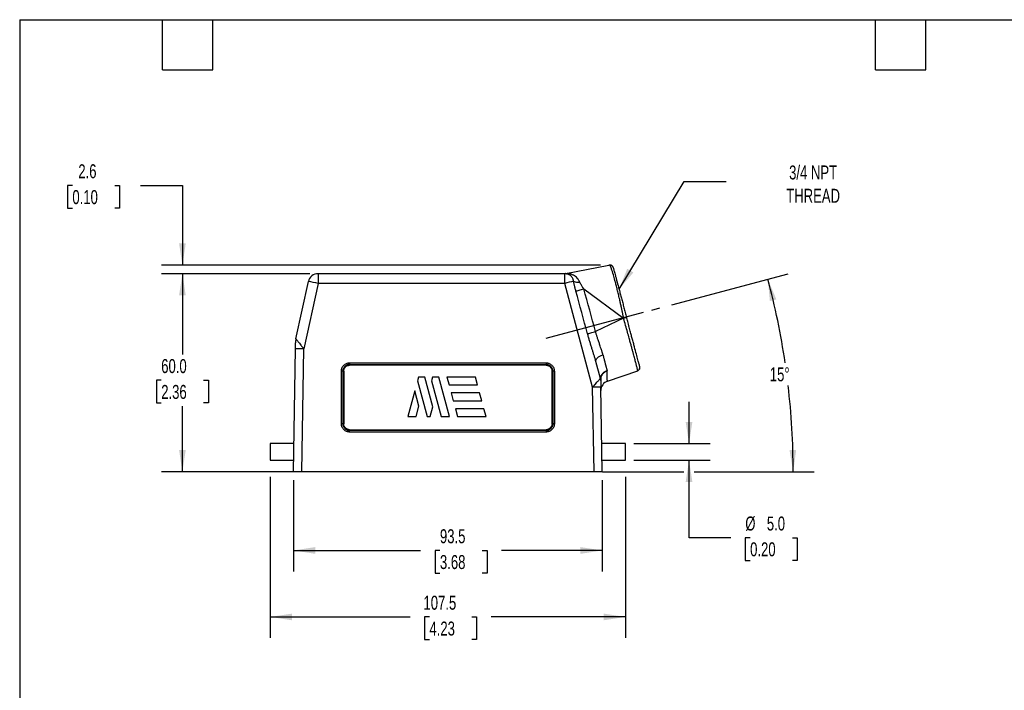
# Model space of a CAD drawing. Header units: millimetres. Extents: x 13 to 546, y 13 to 419.
# Tile 2 of 4: x 13 to 311, y 216 to 419. Entities that reach past the tile are written whole.
import ezdxf

# ---------------------------------------------------------------- set-up
doc = ezdxf.new("R2010")
doc.units = ezdxf.units.MM
doc.header["$LTSCALE"] = 2
doc.linetypes.add('SLD-Center', pattern=[19.05, 15.24, -1.27, 1.27, -1.27])
doc.linetypes.add('SLD-Solid', pattern=[0])
doc.layers.add('CENTER', color=40, linetype='SLD-Center')
doc.layers.add('DIMENSIONS', color=140, linetype='SLD-Solid', lineweight=25)
doc.layers.add('TEXT', color=140, linetype='SLD-Solid', lineweight=25)
doc.styles.add('SLDTEXTSTYLE0', font='TXT', dxfattribs={"width": 0.7})
doc.dimstyles.new('SLDDIMSTYLE0', dxfattribs={"dimtxt": 4.316016, "dimasz": 6.604, "dimexe": 0, "dimexo": 0.0625, "dimgap": 1.079004, "dimtad": 0, "dimtih": 1, "dimtoh": 1, "dimrnd": 1e-09, "dimzin": 4, "dimdsep": 46, "dimtxsty": 'SLDTEXTSTYLE0', "dimsah": 1, "dimcen": 0.09, "dimadec": 0, "dimazin": 1, "dimtfac": 1, "dimtmove": 0, "dimatfit": 0, "dimfxl": 0, "dimfrac": 2, "dimtolj": 1, "dimtzin": 12, "dimarcsym": 0})
doc.dimstyles.new('SLDDIMSTYLE1', dxfattribs={"dimtxt": 4.316016, "dimasz": 6.604, "dimexe": 0, "dimexo": 0.0625, "dimgap": 1.079004, "dimtad": 0, "dimtih": 1, "dimtoh": 1, "dimrnd": 1e-09, "dimzin": 12, "dimdsep": 46, "dimtxsty": 'SLDTEXTSTYLE0', "dimsah": 1, "dimcen": 0.09, "dimadec": 0, "dimazin": 3, "dimtfac": 1, "dimtofl": 0, "dimtmove": 0, "dimatfit": 3, "dimfxl": 0, "dimfrac": 2, "dimtolj": 1, "dimtzin": 12, "dimarcsym": 0})
doc.dimstyles.new('SLDDIMSTYLE3', dxfattribs={"dimtxt": 4.316016, "dimasz": 6.604, "dimexe": 0, "dimexo": 0.0625, "dimgap": 1.079004, "dimtad": 0, "dimtih": 1, "dimtoh": 1, "dimrnd": 1e-09, "dimzin": 4, "dimdsep": 46, "dimtxsty": 'SLDTEXTSTYLE0', "dimsah": 1, "dimcen": 0.09, "dimadec": 0, "dimazin": 1, "dimtfac": 1, "dimtofl": 0, "dimtmove": 0, "dimatfit": 3, "dimfxl": 0, "dimfrac": 2, "dimtolj": 1, "dimtzin": 12, "dimarcsym": 0})
doc.dimstyles.new('SLDDIMSTYLE4', dxfattribs={"dimtxt": 4.316016, "dimasz": 6.604, "dimexe": 0, "dimexo": 0.0625, "dimgap": 1.079004, "dimtad": 0, "dimtih": 1, "dimtoh": 1, "dimdec": 4, "dimlfac": 2, "dimzin": 12, "dimdsep": 46, "dimtxsty": 'SLDTEXTSTYLE0', "dimsah": 1, "dimcen": 0.09, "dimadec": 0, "dimazin": 3, "dimtfac": 1, "dimtdec": 0, "dimtofl": 0, "dimtmove": 0, "dimatfit": 3, "dimfxl": 0, "dimfrac": 2, "dimtolj": 1, "dimtzin": 12, "dimarcsym": 0})
doc.dimstyles.new('SLDDIMSTYLE5', dxfattribs={"dimtxt": 4.316016, "dimasz": 6.604, "dimexe": 0, "dimexo": 0.0625, "dimgap": 1.079004, "dimtad": 0, "dimtih": 1, "dimtoh": 1, "dimrnd": 1e-09, "dimzin": 12, "dimdsep": 46, "dimtxsty": 'SLDTEXTSTYLE0', "dimsah": 1, "dimcen": 0.09, "dimadec": 0, "dimazin": 3, "dimtfac": 1, "dimtmove": 0, "dimatfit": 0, "dimfxl": 0, "dimfrac": 2, "dimtolj": 1, "dimtzin": 12, "dimarcsym": 0})
doc.dimstyles.new('SLDDIMSTYLE6', dxfattribs={"dimtxt": 0.18, "dimasz": 6.604, "dimexe": 0, "dimexo": 0.0625, "dimgap": 0, "dimtad": 0, "dimtih": 1, "dimtoh": 1, "dimdec": 0, "dimrnd": 1e-09, "dimzin": 0, "dimdsep": 46, "dimtxsty": 'Standard', "dimsah": 1, "dimcen": 0.09, "dimadec": 0, "dimazin": 0, "dimtfac": 6.604, "dimtdec": 0, "dimtofl": 0, "dimtmove": 0, "dimatfit": 3, "dimfxl": 0, "dimfrac": 2, "dimtolj": 1, "dimtzin": 0, "dimarcsym": 0})

# ---------------------------------------------------------------- blocks, each defined once
blk = doc.blocks.new('_D_4')
at = {"layer": 'DIMENSIONS'}
for p, q in [((210.13, 332.74), (245.29, 342.14)), ((189.1, 282.14), (213.78, 282.14)), ((216.83, 282.14), (253.18, 282.14))]:
    blk.add_line(p, q, dxfattribs=at)
for start, end in [(8.4132, 14.9841), (0, 6.6569)]:
    blk.add_arc((21.09, 282.14), 225.74, start, end, dxfattribs=at)
for points in [[(239.15, 340.5), (239.78, 333.85), (241.75, 334.35)], [(246.83, 282.14), (247.75, 288.76), (245.72, 288.73)]]:
    blk.add_solid(points, dxfattribs=at)
at = {"layer": 'DIMENSIONS', "insert": (239.76, 313.76), "char_height": 4.233, "attachment_point": 1, "style": 'SLDTEXTSTYLE0'}
blk.add_mtext('15°', dxfattribs=at)
blk = doc.blocks.new('_D_5')
at = {"layer": 'DIMENSIONS'}
for p, q in [((95.56, 279.6), (95.56, 251.93)), ((189.06, 279.6), (189.06, 251.93)), ((95.56, 258.28), (134.06, 258.28)), ((139.91, 258.28), (138.46, 258.28)), ((138.46, 258.28), (138.46, 251.42)), ((152.74, 258.28), (154.18, 258.28)), ((154.18, 258.28), (154.18, 251.42)), ((189.06, 258.28), (158.58, 258.28)), ((138.46, 251.42), (139.91, 251.42)), ((154.18, 251.42), (152.74, 251.42))]:
    blk.add_line(p, q, dxfattribs=at)
for points in [[(95.56, 258.28), (102.16, 257.26), (102.16, 259.3)], [(189.06, 258.28), (182.45, 259.3), (182.45, 257.26)]]:
    blk.add_solid(points, dxfattribs=at)
at = {"layer": 'DIMENSIONS', "char_height": 4.233, "attachment_point": 1, "style": 'SLDTEXTSTYLE0'}
for s, insert in [('93.5', (139.91, 264.7)), ('3.68', (139.91, 256.88))]:
    blk.add_mtext(s, dxfattribs=dict(at, insert=insert))
blk = doc.blocks.new('_D_6')
at = {"layer": 'DIMENSIONS'}
for p, q in [((100.48, 342.14), (55.6, 342.14)), ((61.95, 342.14), (61.95, 317.66)), ((55.54, 309.84), (54.09, 309.84)), ((54.09, 309.84), (54.09, 302.98)), ((68.37, 309.84), (69.82, 309.84)), ((69.82, 309.84), (69.82, 302.98)), ((54.09, 302.98), (55.54, 302.98)), ((61.95, 282.14), (61.95, 302.01)), ((69.82, 302.98), (68.37, 302.98)), ((95.51, 282.14), (55.6, 282.14))]:
    blk.add_line(p, q, dxfattribs=at)
for points in [[(61.95, 342.14), (60.94, 335.53), (62.97, 335.53)], [(61.95, 282.14), (62.97, 288.74), (60.94, 288.74)]]:
    blk.add_solid(points, dxfattribs=at)
at = {"layer": 'DIMENSIONS', "char_height": 4.233, "attachment_point": 1, "style": 'SLDTEXTSTYLE0'}
for s, insert in [('60.0', (55.54, 316.26)), ('2.36', (55.54, 308.43))]:
    blk.add_mtext(s, dxfattribs=dict(at, insert=insert))
blk = doc.blocks.new('_D_7')
at = {"layer": 'DIMENSIONS'}
for p, q in [((28.65, 368.86), (27.2, 368.86)), ((27.2, 368.86), (27.2, 362)), ((41.47, 368.86), (42.92, 368.86)), ((42.92, 368.86), (42.92, 362)), ((49.25, 368.86), (61.95, 368.86)), ((61.95, 368.86), (61.95, 344.72)), ((27.2, 362), (28.65, 362)), ((42.92, 362), (41.47, 362)), ((188.54, 344.72), (55.6, 344.72)), ((100.48, 342.14), (55.6, 342.14)), ((61.95, 342.14), (61.95, 329.44))]:
    blk.add_line(p, q, dxfattribs=at)
for points in [[(61.95, 344.72), (62.97, 351.33), (60.94, 351.33)], [(61.95, 342.14), (60.94, 335.53), (62.97, 335.53)]]:
    blk.add_solid(points, dxfattribs=at)
at = {"layer": 'DIMENSIONS', "char_height": 4.233, "attachment_point": 1, "style": 'SLDTEXTSTYLE0'}
for s, insert in [('2.6', (30.44, 375.29)), ('0.10', (28.65, 367.46))]:
    blk.add_mtext(s, dxfattribs=dict(at, insert=insert))
blk = doc.blocks.new('_D_8')
at = {"layer": 'DIMENSIONS'}
for p, q in [((215.31, 290.64), (215.31, 303.34)), ((198.6, 290.64), (221.66, 290.64)), ((198.6, 285.64), (221.66, 285.64)), ((215.31, 262.14), (215.31, 285.64)), ((228.01, 262.14), (215.31, 262.14)), ((233.8, 262.14), (232.35, 262.14)), ((232.35, 262.14), (232.35, 255.28)), ((246.63, 262.14), (248.08, 262.14)), ((248.08, 262.14), (248.08, 255.28)), ((232.35, 255.28), (233.8, 255.28)), ((248.08, 255.28), (246.63, 255.28))]:
    blk.add_line(p, q, dxfattribs=at)
for points in [[(215.31, 290.64), (216.32, 297.24), (214.29, 297.24)], [(215.31, 285.64), (214.29, 279.03), (216.32, 279.03)]]:
    blk.add_solid(points, dxfattribs=at)
at = {"layer": 'DIMENSIONS', "char_height": 4.233, "attachment_point": 1, "style": 'SLDTEXTSTYLE0'}
for s, insert in [('%%c', (232.34, 268.56)), ('5.0', (238.86, 268.56)), ('0.20', (233.8, 260.74))]:
    blk.add_mtext(s, dxfattribs=dict(at, insert=insert))
blk = doc.blocks.new('_D_9')
at = {"layer": 'DIMENSIONS'}
for p, q in [((88.56, 280.61), (88.56, 231.79)), ((196.06, 280.61), (196.06, 231.79)), ((88.56, 238.14), (130.88, 238.14)), ((136.73, 238.14), (135.28, 238.14)), ((135.28, 238.14), (135.28, 231.28)), ((149.56, 238.14), (151, 238.14)), ((151, 238.14), (151, 231.28)), ((196.06, 238.14), (155.4, 238.14)), ((135.28, 231.28), (136.73, 231.28)), ((151, 231.28), (149.56, 231.28))]:
    blk.add_line(p, q, dxfattribs=at)
for points in [[(88.56, 238.14), (95.16, 237.12), (95.16, 239.15)], [(196.06, 238.14), (189.46, 239.15), (189.46, 237.12)]]:
    blk.add_solid(points, dxfattribs=at)
at = {"layer": 'DIMENSIONS', "char_height": 4.233, "attachment_point": 1, "style": 'SLDTEXTSTYLE0'}
for s, insert in [('107.5', (134.93, 244.56)), ('4.23', (136.73, 236.74))]:
    blk.add_mtext(s, dxfattribs=dict(at, insert=insert))

msp = doc.modelspace()

# ---------------------------------------------------------------- linework, layer by layer
for p, q in [((178.05809, 342.193752), (191.079035, 344.724767)), ((96.30569, 322.382713), (100.088519, 339.776186)), ((103.01999, 342.138634), (103.01999, 339.190991)), ((177.67608, 342.138634), (103.01999, 342.138634)), ((177.67608, 339.190991), (177.67608, 342.138634)), ((103.01999, 339.190991), (98.704097, 319.346485)), ((177.67608, 339.190991), (103.01999, 339.190991)), ((186.10888, 307.719352), (177.67608, 339.190991)), ((183.467431, 337.508144), (195.459997, 328.648825)), ((195.459997, 328.648825), (187.038685, 324.600873)), ((95.555013, 282.138634), (96.204478, 319.346485)), ((98.054632, 282.138634), (98.704097, 319.346485)), ((112.573333, 315.128658), (172.036692, 315.128658)), ((112.573333, 315.128658), (112.573333, 314.620008)), ((112.573333, 314.620008), (172.036692, 314.620008)), ((112.573333, 314.620008), (112.574754, 314.618588)), ((112.574754, 314.618588), (172.035272, 314.618588)), ((112.574754, 314.415128), (112.574754, 314.618588)), ((172.035272, 314.415128), (112.574754, 314.415128)), ((172.035272, 314.618588), (172.036692, 314.620008)), ((172.035272, 314.618588), (172.035272, 314.415128)), ((172.036692, 315.128658), (172.036692, 314.620008)), ((188.487788, 310.379902), (187.104256, 315.543314)), ((110.068087, 296.660053), (110.072953, 312.6298)), ((110.568011, 296.651327), (110.572877, 312.621074)), ((110.569646, 296.652962), (110.57451, 312.619441)), ((110.57451, 312.619441), (110.572877, 312.621074)), ((110.77448, 312.61595), (110.769615, 296.649471)), ((133.447518, 310.832248), (133.13645, 309.671328)), ((135.310046, 310.832248), (133.447518, 310.832248)), ((137.736959, 301.774884), (135.310046, 310.832248)), ((137.679209, 310.832248), (137.368142, 309.671328)), ((139.541737, 310.832248), (137.679209, 310.832248)), ((142.757127, 298.832248), (139.541737, 310.832248)), ((142.0264, 310.832248), (142.669478, 308.432248)), ((150.645074, 310.832248), (142.0264, 310.832248)), ((142.0264, 310.823521), (142.0264, 310.832248)), ((142.0264, 310.823521), (142.669478, 308.423521)), ((151.288152, 308.432248), (150.645074, 310.832248)), ((173.84041, 296.649471), (173.835546, 312.61595)), ((174.037149, 312.621074), (174.035515, 312.619441)), ((174.035515, 312.619441), (174.04038, 296.652962)), ((174.037149, 312.621074), (174.042014, 296.651327)), ((174.537073, 312.6298), (174.541938, 296.660053)), ((190.648831, 309.606091), (199.769846, 312.746709)), ((133.13645, 309.671328), (136.040773, 298.832248)), ((133.13645, 309.671328), (133.13645, 309.662602)), ((133.13645, 309.662602), (136.040773, 298.823521)), ((137.368142, 309.671328), (140.272464, 298.832248)), ((137.368142, 309.671328), (137.368142, 309.662602)), ((137.368142, 309.662602), (140.272464, 298.823521)), ((142.669478, 308.432248), (151.288152, 308.432248)), ((142.669478, 308.432248), (142.669478, 308.423521)), ((142.669478, 308.423521), (151.288152, 308.423521)), ((151.288152, 308.423521), (151.288152, 308.432248)), ((186.555393, 282.138634), (186.10888, 307.719352)), ((189.055013, 282.138634), (188.6085, 307.719352)), ((132.32117, 306.628662), (130.232127, 298.832248)), ((133.563502, 301.992218), (132.32117, 306.628662)), ((143.312556, 306.032248), (143.955634, 303.632248)), ((151.93123, 306.032248), (143.312556, 306.032248)), ((143.312556, 306.023521), (143.312556, 306.032248)), ((143.312556, 306.023521), (143.955634, 303.623521)), ((152.574308, 303.632248), (151.93123, 306.032248)), ((132.71679, 298.832248), (133.563502, 301.992218)), ((132.71679, 298.823521), (133.563502, 301.983492)), ((133.563502, 301.983492), (133.563502, 301.992218)), ((136.948482, 298.832248), (137.736959, 301.774884)), ((136.948482, 298.823521), (137.736959, 301.766158)), ((137.736959, 301.766158), (137.736959, 301.774884)), ((143.955634, 303.632248), (152.574308, 303.632248)), ((143.955634, 303.632248), (143.955634, 303.623521)), ((143.955634, 303.623521), (152.574308, 303.623521)), ((144.598712, 301.223521), (144.598712, 301.232248)), ((144.598712, 301.232248), (145.24179, 298.832248)), ((153.217386, 301.232248), (144.598712, 301.232248)), ((144.598712, 301.223521), (145.24179, 298.823521)), ((152.574308, 303.623521), (152.574308, 303.632248)), ((153.860464, 298.832248), (153.217386, 301.232248)), ((130.232127, 298.832248), (132.71679, 298.832248)), ((130.232127, 298.832248), (130.232127, 298.823521)), ((130.232127, 298.823521), (132.71679, 298.823521)), ((132.71679, 298.823521), (132.71679, 298.832248)), ((136.040773, 298.832248), (136.948482, 298.832248)), ((136.040773, 298.823521), (136.040773, 298.832248)), ((136.040773, 298.823521), (136.948482, 298.823521)), ((136.948482, 298.823521), (136.948482, 298.832248)), ((140.272464, 298.832248), (142.757127, 298.832248)), ((140.272464, 298.823521), (140.272464, 298.832248)), ((140.272464, 298.823521), (142.757127, 298.823521)), ((142.757127, 298.823521), (142.757127, 298.832248)), ((145.24179, 298.832248), (145.24179, 298.823521)), ((145.24179, 298.832248), (153.860464, 298.832248)), ((145.24179, 298.823521), (153.860464, 298.823521)), ((153.860464, 298.823521), (153.860464, 298.832248)), ((110.568011, 296.651327), (110.569646, 296.652962)), ((174.04038, 296.652962), (174.042014, 296.651327)), ((112.568792, 294.652718), (112.566945, 294.65087)), ((112.566945, 294.159672), (112.566945, 294.65087)), ((172.043081, 294.65087), (112.566945, 294.65087)), ((172.043081, 294.159672), (112.566945, 294.159672)), ((112.568792, 294.849197), (172.041233, 294.849197)), ((112.568792, 294.652718), (112.568792, 294.849197)), ((172.041233, 294.652718), (112.568792, 294.652718)), ((172.041233, 294.849197), (172.041233, 294.652718)), ((172.043081, 294.65087), (172.041233, 294.652718)), ((172.043081, 294.65087), (172.043081, 294.159672)), ((95.703381, 290.638634), (88.555013, 290.638634)), ((88.555013, 290.638634), (88.555013, 288.138634)), ((196.061225, 290.638634), (188.906645, 290.638634)), ((196.061225, 288.138634), (196.061225, 290.638634)), ((88.555013, 288.138634), (88.555013, 285.638634)), ((196.061225, 285.638634), (196.061225, 288.138634)), ((88.555013, 285.638634), (95.616105, 285.638634)), ((188.99392, 285.638634), (196.061225, 285.638634)), ((98.054632, 282.138634), (95.555013, 282.138634)), ((186.555393, 282.138634), (98.054632, 282.138634)), ((189.055013, 282.138634), (186.555393, 282.138634))]:
    msp.add_line(p, q)
at = {"flags": 128}
for points in [[(181.076399, 336.844312), (181.264538, 336.896675), (181.493493, 336.960335), (181.759378, 337.034211), (182.057682, 337.117049), (182.383341, 337.207444), (182.730828, 337.303862), (183.094248, 337.404665), (183.467431, 337.508144)], [(184.59454, 323.924847), (184.776641, 323.975341), (185.00407, 324.038337), (185.272643, 324.112678), (185.57742, 324.196995), (185.912794, 324.289737), (186.272596, 324.389199), (186.650208, 324.493551), (187.038685, 324.600873)], [(187.104256, 315.543314), (187.084689, 315.802265), (187.158713, 316.077818), (187.323954, 316.361133), (187.57511, 316.643121), (187.904125, 316.914736), (188.300442, 317.167264), (188.751347, 317.392603), (189.242376, 317.583525)]]:
    msp.add_lwpolyline(points, dxfattribs=at)
for centre, radius, start, end in [((103.01999, 339.138634), 3, 90, 167.73007124), ((92.984029, 296.551997), 43.804159, 76.75533373, 80.66610754), ((177.485663, 345.138634), 3, 270, 281), ((177.675564, 343.37105), 1.232417, 270.02400776, 281.03297434), ((177.67608, 339.138634), 3, 79.29596906, 90), ((200.739194, 254.595498), 87.682978, 103.44095732, 105.24983327), ((178.227905, 342.300061), 0.213696, 271.44316765, 329.41324318), ((181.906953, 343.580276), 4.014361, 247.30143899, 274.85366856), ((98.748583, 321.851419), 2.5, 167.73007124, 179), ((97.454288, 283.527631), 35.840653, 88.00161738, 91.99838262), ((199.444278, 313.692227), 1, 289, 321.09939363), ((199.444278, 313.692227), 1, 336.93607597, 15.00729642), ((110.192717, 305.166414), 7.464347, 87.0806595, 90.9193405), ((110.726574, 315.601305), 2.985739, 267.0806595, 270.9193405), ((173.883451, 315.601305), 2.985739, 269.0806595, 272.9193405), ((174.417308, 305.166414), 7.464347, 89.0806595, 92.9193405), ((186.072973, 309.732855), 2.5, 1, 15), ((187.650115, 310.189584), 0.915128, 1.05330928, 15.03031804), ((187.35869, 271.900497), 35.840653, 88.00161738, 91.99838262), ((191.625536, 306.769536), 3, 109, 181), ((110.187851, 289.196667), 7.464347, 87.0806595, 90.9193405), ((110.721709, 299.634826), 2.985739, 267.0806595, 270.9193405), ((173.888316, 299.634826), 2.985739, 269.0806595, 272.9193405), ((174.422174, 289.196667), 7.464347, 89.0806595, 92.9193405)]:
    msp.add_arc(centre, radius, start, end)
for points in [[(191.201219, 344.747891), (191.16042, 344.740381), (191.119692, 344.73267), (191.079035, 344.724767)], [(184.59454, 323.924847), (183.422633, 328.231558), (182.249914, 332.538045), (181.076399, 336.844312)], [(187.038685, 324.600873), (185.829698, 328.978332), (184.638904, 333.28203), (183.467431, 337.508144)], [(195.510016, 328.638364), (195.493341, 328.641858), (195.476668, 328.645345), (195.459997, 328.648825)]]:
    msp.add_open_spline(points, degree=3)
for points, knots in [([(195.512012, 328.638401), (195.486712, 328.767175), (195.435004, 329.030359), (195.354672, 329.433153), (195.270146, 329.852379), (195.181264, 330.287906), (195.087991, 330.739544), (194.990273, 331.206991), (194.888086, 331.689832), (194.781422, 332.18752), (194.6703, 332.699365), (194.554767, 333.224523), (194.434901, 333.761971), (194.310822, 334.310524), (194.114659, 335.164879), (193.847036, 336.30075), (193.509577, 337.674933), (193.185684, 338.944157), (192.805439, 340.387767), (192.339394, 342.075736), (191.974125, 343.236505), (191.742885, 343.864535), (191.638852, 344.121835), (191.544353, 344.33062), (191.459008, 344.493777), (191.382418, 344.61458), (191.314295, 344.695336), (191.25365, 344.742273), (191.218495, 344.74604), (191.201219, 344.747891)], [0, 0, 0, 0, 0.0151111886, 0.0308839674, 0.047329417, 0.0644582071, 0.0822804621, 0.1008056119, 0.1200422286, 0.1399978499, 0.1606787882, 0.1820899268, 0.2042345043, 0.2271138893, 0.2507273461, 0.3126535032, 0.3753872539, 0.4399851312, 0.4997404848, 0.606541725, 0.7497211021, 0.7843176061, 0.8180038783, 0.8507541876, 0.8825494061, 0.9133765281, 0.943228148, 0.9721019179, 1, 1, 1, 1]), ([(192.348252, 344.023342), (192.338492, 344.055889), (192.319363, 344.119683), (192.279674, 344.208942), (192.234784, 344.289834), (192.185996, 344.361427), (192.13563, 344.423561), (192.085603, 344.476432), (192.037652, 344.520569), (191.993225, 344.556696), (191.953479, 344.585643), (191.874773, 344.637705), (191.747524, 344.702041), (191.564189, 344.75329), (191.379474, 344.771255), (191.259722, 344.755481), (191.20124, 344.747777)], [0, 0, 0, 0, 0.06836859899, 0.13400934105, 0.19624151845, 0.25447925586, 0.3082415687, 0.35715275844, 0.400934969, 0.43939535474, 0.47241035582, 0.49990922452, 0.62943186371, 0.75737459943, 0.88151186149, 1, 1, 1, 1]), ([(192.348252, 344.023342), (192.348753, 344.021473), (192.349754, 344.017739), (192.354162, 344.001296), (192.360699, 343.976912), (192.369571, 343.943817), (192.380724, 343.902214), (192.394172, 343.852052), (192.409913, 343.793338), (192.44596, 343.658874), (192.51693, 343.394146), (192.648212, 342.904444), (192.816202, 342.277818), (193.020679, 341.515087), (193.257473, 340.63181), (193.614106, 339.301514), (194.02989, 337.750579), (194.4877, 336.042877), (194.849648, 334.692756), (195.226111, 333.288494), (195.548667, 332.085312), (195.810645, 331.108093), (196.008475, 330.370158), (196.207864, 329.626407), (196.341365, 329.128426), (196.408305, 328.878732)], [0, 0, 0, 0, 0.01578528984, 0.0315269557, 0.04723331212, 0.06291272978, 0.07857362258, 0.09422443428, 0.10987362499, 0.12552965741, 0.18815799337, 0.25023368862, 0.31262518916, 0.37541758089, 0.43835346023, 0.50048917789, 0.62496476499, 0.68747453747, 0.74990719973, 0.81204177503, 0.87464963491, 0.9058539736, 0.93710246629, 0.96846231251, 1, 1, 1, 1]), ([(178.05809, 342.193752), (178.046237, 342.191439), (178.024041, 342.187107), (177.993243, 342.180969), (177.96723, 342.175677), (177.945914, 342.171221), (177.929559, 342.167637), (177.917417, 342.164837), (177.91111, 342.162999), (177.906652, 342.161634), (177.910158, 342.161471), (177.911416, 342.161412)], [0, 0, 0, 0, 0.2136457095, 0.4000935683, 0.5598356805, 0.6933873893, 0.8013070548, 0.8842450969, 0.9430913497, 0.9795764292, 1, 1, 1, 1]), ([(177.911416, 342.161412), (177.913987, 342.161561), (177.920668, 342.161947), (177.932771, 342.163137), (177.948816, 342.164728), (177.969174, 342.166833), (177.993817, 342.169328), (178.022817, 342.172154), (178.076359, 342.177065), (178.159481, 342.183393), (178.278008, 342.189641), (178.365267, 342.190738), (178.411868, 342.191324)], [0, 0, 0, 0, 0.0137381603, 0.0357091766, 0.0670337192, 0.1078957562, 0.1582277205, 0.2178702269, 0.2866245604, 0.4888180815, 0.726997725, 1, 1, 1, 1]), ([(180.35788, 339.876836), (180.350077, 339.930229), (180.334428, 340.037308), (180.29994, 340.195194), (180.256283, 340.352433), (180.170959, 340.597449), (180.004614, 340.934694), (179.751015, 341.263798), (179.427424, 341.566762), (179.048305, 341.820593), (178.652155, 341.982731), (178.376689, 342.057398), (178.274686, 342.078051), (178.233287, 342.086433)], [0, 0, 0, 0, 0.0492781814, 0.0988267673, 0.1492310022, 0.2009423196, 0.3412440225, 0.5005913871, 0.5867577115, 0.7502494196, 0.9090802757, 0.9630998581, 1, 1, 1, 1]), ([(182.246613, 339.580311), (182.227075, 339.62203), (182.180169, 339.722192), (182.090595, 339.89401), (181.960343, 340.120012), (181.802831, 340.359103), (181.558244, 340.685493), (181.219802, 341.058989), (180.84913, 341.371001), (180.522322, 341.584548), (180.237392, 341.748344), (179.920225, 341.896544), (179.617943, 342.004709), (179.3519, 342.08199), (179.080049, 342.141103), (178.817827, 342.17586), (178.600662, 342.190103), (178.471715, 342.190937), (178.411868, 342.191324)], [0, 0, 0, 0, 0.028254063, 0.0678335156, 0.1192093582, 0.1891551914, 0.2447507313, 0.3714289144, 0.4994242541, 0.5397999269, 0.6074533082, 0.6972504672, 0.7488950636, 0.7991321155, 0.8630567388, 0.9161231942, 0.9610706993, 1, 1, 1, 1]), ([(181.076399, 336.844312), (181.033519, 337.003246), (180.949147, 337.315972), (180.830294, 337.778647), (180.719731, 338.22673), (180.617598, 338.660275), (180.523627, 339.079139), (180.437054, 339.483374), (180.383959, 339.747235), (180.35788, 339.876836)], [0, 0, 0, 0, 0.15772892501, 0.31035501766, 0.45795669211, 0.60062064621, 0.73844289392, 0.87152992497, 1, 1, 1, 1]), ([(183.467431, 337.508144), (183.381587, 337.638112), (183.212492, 337.894122), (182.968886, 338.275935), (182.77971, 338.587479), (182.612034, 338.874459), (182.469967, 339.129202), (182.340265, 339.380098), (182.271478, 339.527154), (182.246613, 339.580311)], [0, 0, 0, 0, 0.1932033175, 0.3805686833, 0.5616370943, 0.6455987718, 0.7940739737, 0.9255627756, 1, 1, 1, 1]), ([(199.764549, 312.833003), (199.758263, 312.870985), (199.744475, 312.954301), (199.690471, 313.198244), (199.611515, 313.530992), (199.481786, 314.055264), (199.277554, 314.854044), (198.970895, 316.019337), (198.656726, 317.195), (198.362917, 318.288966), (198.101619, 319.256357), (197.819372, 320.295165), (197.518124, 321.397637), (197.14327, 322.762498), (196.678556, 324.447541), (196.111624, 326.488461), (195.713381, 327.911618), (195.510016, 328.638364)], [0, 0, 0, 0, 0.0447493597, 0.0981615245, 0.1500100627, 0.2000343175, 0.2914207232, 0.3807020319, 0.4670642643, 0.5188486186, 0.5715409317, 0.6249848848, 0.6790108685, 0.733439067, 0.8174670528, 0.9067881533, 1, 1, 1, 1]), ([(196.408305, 328.878732), (196.407334, 328.878466), (196.405386, 328.877931), (196.389903, 328.873716), (196.365376, 328.867061), (196.331422, 328.857871), (196.28912, 328.846449), (196.239502, 328.83308), (196.18386, 328.818116), (196.123562, 328.801927), (196.059994, 328.784887), (195.994487, 328.767349), (195.928257, 328.749636), (195.862371, 328.732031), (195.797731, 328.714769), (195.735063, 328.698037), (195.674931, 328.681981), (195.61774, 328.666703), (195.56379, 328.652279), (195.528825, 328.642911), (195.51197, 328.638395)], [0, 0, 0, 0, 0.067533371, 0.135453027, 0.2033252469, 0.2707129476, 0.337190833, 0.4023595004, 0.4658573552, 0.5273695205, 0.5866333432, 0.6434405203, 0.6976362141, 0.7491157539, 0.7978196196, 0.8437273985, 0.8868513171, 0.9272298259, 0.964921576, 1, 1, 1, 1]), ([(200.410171, 313.951169), (200.409932, 313.952059), (200.409444, 313.953879), (200.405376, 313.969054), (200.39848, 313.994777), (200.388161, 314.033271), (200.374124, 314.08563), (200.355973, 314.153334), (200.312143, 314.316828), (200.23524, 314.603689), (200.103348, 315.095664), (199.951551, 315.661891), (199.686077, 316.65215), (199.263245, 318.229376), (198.749594, 320.14537), (198.298547, 321.827843), (197.956666, 323.103112), (197.590311, 324.469672), (197.256171, 325.716067), (196.960018, 326.820752), (196.746929, 327.615583), (196.566534, 328.288494), (196.457287, 328.696014), (196.408305, 328.878732)], [0, 0, 0, 0, 0.0157655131, 0.0322457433, 0.0494425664, 0.0673578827, 0.0859936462, 0.1053519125, 0.1254349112, 0.2025742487, 0.2501150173, 0.3075023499, 0.3747242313, 0.4998322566, 0.6249733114, 0.6887378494, 0.7496662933, 0.8047534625, 0.8744609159, 0.9138371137, 0.9479032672, 0.9766416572, 1, 1, 1, 1]), ([(96.204478, 319.346485), (96.206344, 319.453367), (96.210033, 319.664712), (96.215498, 319.977816), (96.221786, 320.338055), (96.228607, 320.728801), (96.235559, 321.127114), (96.24124, 321.452549), (96.245005, 321.668277), (96.247144, 321.790797), (96.248145, 321.848134), (96.248825, 321.887134), (96.24892, 321.892564), (96.248964, 321.89505)], [0, 0, 0, 0, 0.1197094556, 0.2367108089, 0.351081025, 0.5243603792, 0.6769864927, 0.8033651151, 0.8993195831, 0.9331834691, 0.9603004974, 0.9818229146, 1, 1, 1, 1]), ([(96.30569, 322.382713), (96.306329, 322.382708), (96.307611, 322.382699), (96.31614, 322.374122), (96.329551, 322.359272), (96.348341, 322.337516), (96.37239, 322.309017), (96.401723, 322.273727), (96.436313, 322.231651), (96.51975, 322.129259), (96.693811, 321.911674), (97.000704, 321.525768), (97.382258, 321.039597), (97.733697, 320.592331), (98.038648, 320.201476), (98.248374, 319.932705), (98.47328, 319.643364), (98.619034, 319.455895), (98.704097, 319.346485)], [0, 0, 0, 0, 0.02568005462, 0.05148157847, 0.07744345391, 0.10360384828, 0.13000006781, 0.15666842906, 0.18364414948, 0.21096125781, 0.32858142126, 0.45832125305, 0.58510732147, 0.73195808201, 0.79621916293, 0.86891482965, 0.92349706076, 1, 1, 1, 1]), ([(187.104256, 315.543314), (187.063537, 315.693162), (186.981935, 315.993461), (186.852562, 316.44541), (186.718801, 316.899815), (186.580846, 317.356906), (186.439544, 317.816859), (186.295507, 318.279854), (186.149355, 318.746051), (186.001642, 319.215604), (185.791392, 319.884216), (185.520858, 320.749634), (185.197629, 321.810985), (184.886652, 322.867997), (184.691661, 323.573466), (184.59454, 323.924847)], [0, 0, 0, 0, 0.0544406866, 0.1091003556, 0.1639916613, 0.2191270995, 0.2745190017, 0.3301795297, 0.3861206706, 0.442354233, 0.4988918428, 0.6258729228, 0.7516272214, 0.8762899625, 1, 1, 1, 1]), ([(189.242376, 317.583525), (189.219372, 317.672787), (189.173356, 317.851342), (189.090612, 318.135288), (188.98928, 318.472922), (188.814826, 319.036355), (188.588458, 319.728522), (188.347183, 320.439854), (188.090545, 321.181214), (187.805026, 322.008203), (187.539927, 322.828259), (187.355862, 323.431983), (187.235755, 323.845666), (187.128784, 324.235344), (187.067518, 324.483898), (187.038685, 324.600873)], [0, 0, 0, 0, 0.0408249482, 0.0816645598, 0.1294555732, 0.1936315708, 0.3340911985, 0.4345753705, 0.5019844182, 0.6522141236, 0.7842388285, 0.8420001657, 0.8999565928, 0.9529173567, 1, 1, 1, 1]), ([(189.242376, 317.583525), (189.270663, 317.470834), (189.327268, 317.245328), (189.411213, 316.913356), (189.494392, 316.586124), (189.57664, 316.264406), (189.65788, 315.948403), (189.738014, 315.638457), (189.816957, 315.33486), (189.894629, 315.037903), (189.970951, 314.747863), (190.045855, 314.465003), (190.119275, 314.189575), (190.191153, 313.921809), (190.261433, 313.66194), (190.33008, 313.410117), (190.397014, 313.166727), (190.462345, 312.931202), (190.504524, 312.781115), (190.525582, 312.706185)], [0, 0, 0, 0, 0.0589515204, 0.117969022, 0.1770362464, 0.2361368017, 0.2952541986, 0.3543718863, 0.4134732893, 0.472541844, 0.5315610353, 0.5905144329, 0.6493857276, 0.7081587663, 0.7668175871, 0.8253464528, 0.883729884, 0.9419526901, 1, 1, 1, 1]), ([(110.072953, 312.6298), (110.073898, 312.682466), (110.075781, 312.787391), (110.090995, 312.943766), (110.115313, 313.09831), (110.149598, 313.251011), (110.193635, 313.401878), (110.286961, 313.660387), (110.468255, 314.011956), (110.793504, 314.408627), (111.190528, 314.733774), (111.588829, 314.939158), (111.949822, 315.056489), (112.259094, 315.117598), (112.468294, 315.124961), (112.573333, 315.128658)], [0, 0, 0, 0, 0.0402783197, 0.0802453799, 0.1200596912, 0.1598815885, 0.1998713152, 0.2401871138, 0.3700401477, 0.5000334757, 0.6298942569, 0.7598953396, 0.8401139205, 0.919721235, 1, 1, 1, 1]), ([(110.572877, 312.621074), (110.57337, 312.653973), (110.574349, 312.719376), (110.584671, 312.849707), (110.618997, 313.075818), (110.716198, 313.386511), (110.903788, 313.732109), (111.125397, 314.001188), (111.354543, 314.203252), (111.568295, 314.348625), (111.799777, 314.46636), (112.046531, 314.553053), (112.306057, 314.609355), (112.483683, 314.616435), (112.573333, 314.620008)], [0, 0, 0, 0, 0.0315130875, 0.0626475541, 0.1252586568, 0.2503235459, 0.3722815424, 0.4998667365, 0.5819910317, 0.6642465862, 0.7468230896, 0.83000249, 0.9142003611, 1, 1, 1, 1]), ([(112.574754, 314.618588), (112.527452, 314.617592), (112.434111, 314.615626), (112.296591, 314.60009), (112.163841, 314.576265), (112.036063, 314.544023), (111.91343, 314.504315), (111.796087, 314.457766), (111.684152, 314.405039), (111.577719, 314.346746), (111.476859, 314.283467), (111.381618, 314.215752), (111.292022, 314.144118), (111.208079, 314.069052), (111.129775, 313.991016), (111.057078, 313.910441), (110.989941, 313.827734), (110.928298, 313.743276), (110.872071, 313.657424), (110.821166, 313.570512), (110.775475, 313.482853), (110.734878, 313.394738), (110.699245, 313.306438), (110.668433, 313.218204), (110.642291, 313.130269), (110.620656, 313.042851), (110.603365, 312.956148), (110.590218, 312.870344), (110.58112, 312.785606), (110.575555, 312.70209), (110.574857, 312.646823), (110.57451, 312.619441)], [0, 0, 0, 0, 0.0452624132, 0.0893175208, 0.1322862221, 0.174267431, 0.2153410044, 0.255570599, 0.2950063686, 0.3336874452, 0.3716441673, 0.4089000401, 0.445473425, 0.4813789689, 0.5166287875, 0.5512334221, 0.5852025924, 0.6185457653, 0.6512725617, 0.683393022, 0.7149177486, 0.7458579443, 0.7762253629, 0.8060321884, 0.8352908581, 0.8640138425, 0.8922133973, 0.919901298, 0.9470885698, 0.9737852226, 1, 1, 1, 1]), ([(110.77448, 312.61595), (110.775352, 312.653908), (110.777423, 312.743952), (110.796732, 312.898864), (110.8401, 313.091441), (110.93326, 313.347326), (111.08963, 313.620352), (111.310629, 313.880345), (111.570778, 314.100824), (111.864375, 314.268848), (112.157016, 314.367841), (112.389087, 314.409248), (112.521199, 314.413432), (112.574754, 314.415128)], [0, 0, 0, 0, 0.040558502, 0.0962144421, 0.1664998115, 0.2510958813, 0.3863693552, 0.5001755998, 0.6141583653, 0.7492162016, 0.8588714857, 0.9427906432, 1, 1, 1, 1]), ([(174.035515, 312.619441), (174.034509, 312.666454), (174.032465, 312.761963), (174.015818, 312.906732), (173.988128, 313.054413), (173.94752, 313.204109), (173.893452, 313.354786), (173.825102, 313.505266), (173.741838, 313.654213), (173.643096, 313.80012), (173.528434, 313.941296), (173.397528, 314.075854), (173.25019, 314.201686), (173.086381, 314.316466), (172.906221, 314.417566), (172.71001, 314.502281), (172.498241, 314.566828), (172.271631, 314.610195), (172.115196, 314.61575), (172.035272, 314.618588)], [0, 0, 0, 0, 0.0450138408, 0.0914478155, 0.1393516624, 0.1887827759, 0.2398023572, 0.2924717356, 0.3468493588, 0.4029890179, 0.4609399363, 0.5207494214, 0.5824688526, 0.6461638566, 0.7119295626, 0.779911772, 0.8503346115, 0.9235346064, 1, 1, 1, 1]), ([(172.035272, 314.415128), (172.073496, 314.414257), (172.163906, 314.412198), (172.319111, 314.392826), (172.511486, 314.349486), (172.767237, 314.256457), (173.040165, 314.10032), (173.300368, 313.879374), (173.520899, 313.619435), (173.689189, 313.325708), (173.788292, 313.032963), (173.829651, 312.800952), (173.83385, 312.669183), (173.835546, 312.61595)], [0, 0, 0, 0, 0.0408371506, 0.0965890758, 0.1667924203, 0.251130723, 0.3865357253, 0.5002237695, 0.6143234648, 0.7492512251, 0.8592142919, 0.9431247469, 1, 1, 1, 1]), ([(172.036692, 315.128658), (172.089374, 315.12773), (172.194331, 315.125879), (172.350758, 315.110718), (172.505357, 315.086454), (172.658114, 315.052225), (172.80904, 315.008248), (173.067653, 314.915031), (173.419377, 314.733905), (173.816268, 314.40888), (174.141639, 314.012077), (174.347212, 313.613954), (174.464691, 313.253102), (174.525913, 312.943942), (174.533343, 312.734807), (174.537073, 312.6298)], [0, 0, 0, 0, 0.0402844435, 0.0802574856, 0.120077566, 0.1599049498, 0.1998998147, 0.2402203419, 0.3700847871, 0.5000820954, 0.6299389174, 0.7599285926, 0.8401373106, 0.91973336, 1, 1, 1, 1]), ([(172.036692, 314.620008), (172.080795, 314.619149), (172.16847, 314.617442), (172.29868, 314.603684), (172.421599, 314.582894), (172.590905, 314.543092), (172.844019, 314.456217), (173.155772, 314.284605), (173.423303, 314.061698), (173.619813, 313.839159), (173.765326, 313.625482), (173.883184, 313.394105), (173.969982, 313.147495), (174.026385, 312.88815), (174.033539, 312.710653), (174.037149, 312.621074)], [0, 0, 0, 0, 0.0422283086, 0.0839496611, 0.1252510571, 0.1615492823, 0.2504276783, 0.3806794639, 0.4999351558, 0.5820788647, 0.6643418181, 0.7469132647, 0.8300746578, 0.9142418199, 1, 1, 1, 1]), ([(199.758113, 312.824545), (199.924061, 312.887835), (200.174484, 312.983341), (200.386211, 313.31158), (200.421976, 313.50234), (200.439745, 313.597116)], [0, 0, 0, 0, 0.4970952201, 0.750139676, 1, 1, 1, 1]), ([(186.10888, 307.719352), (186.156888, 307.774031), (186.249765, 307.879813), (186.384221, 308.032361), (186.508647, 308.173518), (186.6229, 308.303233), (186.726955, 308.421544), (186.820922, 308.528498), (186.90498, 308.624201), (187.113689, 308.860991), (187.421882, 309.207596), (187.800383, 309.633848), (188.104468, 309.971497), (188.292493, 310.178604), (188.394398, 310.288089), (188.447342, 310.343518), (188.48078, 310.376805), (188.48546, 310.378874), (188.487788, 310.379902)], [0, 0, 0, 0, 0.0421281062, 0.0815016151, 0.1181206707, 0.1519854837, 0.1830963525, 0.2114536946, 0.2370580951, 0.2599103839, 0.4036610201, 0.5292773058, 0.6598164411, 0.7801939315, 0.8363720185, 0.8916008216, 0.9460756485, 1, 1, 1, 1]), ([(190.525582, 312.706185), (190.520524, 312.704728), (190.510407, 312.701814), (190.490219, 312.695869), (190.454972, 312.685231), (190.384855, 312.66297), (190.246284, 312.614606), (189.977517, 312.503232), (189.624359, 312.306489), (189.259839, 312.021198), (188.998626, 311.73593), (188.776921, 311.410399), (188.638225, 311.106953), (188.562942, 310.807898), (188.535583, 310.603628), (188.534438, 310.480905), (188.533935, 310.426904)], [0, 0, 0, 0, 0.00435512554, 0.00871124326, 0.0174264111, 0.03486814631, 0.06979292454, 0.1397490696, 0.27930061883, 0.41510175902, 0.54897800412, 0.6344823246, 0.79110910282, 0.87565500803, 0.94528484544, 1, 1, 1, 1]), ([(190.525581, 312.706188), (190.471538, 312.683458), (190.364709, 312.638528), (190.211156, 312.563554), (190.065548, 312.484912), (189.92867, 312.402891), (189.800775, 312.318565), (189.682054, 312.23281), (189.572528, 312.146535), (189.472094, 312.060596), (189.380537, 311.975806), (189.297549, 311.892912), (189.222747, 311.812604), (189.155697, 311.735479), (189.055228, 311.612207), (188.929401, 311.435845), (188.794881, 311.198909), (188.689038, 310.953574), (188.614669, 310.703791), (188.569838, 310.453346), (188.566665, 310.288405), (188.565088, 310.206407)], [0, 0, 0, 0, 0.047472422, 0.093840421, 0.1389678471, 0.1827293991, 0.2250115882, 0.2657133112, 0.3047460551, 0.3420337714, 0.3775124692, 0.4111295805, 0.4428431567, 0.4726209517, 0.5004394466, 0.5830971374, 0.6665899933, 0.7504793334, 0.834310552, 0.9176296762, 1, 1, 1, 1]), ([(188.565088, 310.206407), (188.565479, 310.183979), (188.566267, 310.138872), (188.567323, 310.078348), (188.56829, 310.022956), (188.569158, 309.973209), (188.569931, 309.928957), (188.570607, 309.890195), (188.571547, 309.836374), (188.572423, 309.78617), (188.572534, 309.779848), (188.572592, 309.776486)], [0, 0, 0, 0, 0.0659987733, 0.1327374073, 0.2009247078, 0.2712256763, 0.34424759, 0.4205327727, 0.5005572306, 0.7343755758, 1, 1, 1, 1]), ([(190.648831, 309.606091), (190.64545, 309.605562), (190.637713, 309.604351), (190.625602, 309.614411), (190.611712, 309.640801), (190.596678, 309.693394), (190.57657, 309.808576), (190.556465, 310.01907), (190.538842, 310.358561), (190.525766, 310.784691), (190.518925, 311.263428), (190.517486, 311.741516), (190.519048, 312.117648), (190.521807, 312.432806), (190.52446, 312.624983), (190.525581, 312.706188)], [0, 0, 0, 0, 0.0315574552, 0.0722190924, 0.1219367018, 0.1806627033, 0.248356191, 0.3852783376, 0.4987992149, 0.6133784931, 0.7497756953, 0.8343842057, 0.9043439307, 0.9595800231, 1, 1, 1, 1]), ([(199.769846, 312.746709), (199.773897, 312.751156), (199.77867, 312.756399), (199.766407, 312.822923), (199.764549, 312.833003)], [0, 0, 0, 0, 0.84847613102, 1, 1, 1, 1]), ([(188.572592, 309.776486), (188.572606, 309.775681), (188.572635, 309.774028), (188.572865, 309.760878), (188.573224, 309.740308), (188.573725, 309.71161), (188.574362, 309.675094), (188.575502, 309.6098), (188.577338, 309.504588), (188.580021, 309.350902), (188.58387, 309.130357), (188.589007, 308.836097), (188.595243, 308.478804), (188.601831, 308.101374), (188.606251, 307.848161), (188.6085, 307.719352)], [0, 0, 0, 0, 0.0144181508, 0.0296326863, 0.046412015, 0.0653348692, 0.0868073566, 0.1111080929, 0.1727202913, 0.2468673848, 0.3342625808, 0.4847653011, 0.6554377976, 0.8247216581, 1, 1, 1, 1]), ([(112.566945, 294.159672), (112.514263, 294.160602), (112.40931, 294.162453), (112.252891, 294.177624), (112.098307, 294.201902), (111.94557, 294.236152), (111.79467, 294.280156), (111.536113, 294.37343), (111.184486, 294.554675), (110.787784, 294.879912), (110.462655, 295.27697), (110.257337, 295.675328), (110.140084, 296.036387), (110.079053, 296.345736), (110.071753, 296.554985), (110.068087, 296.660053)], [0, 0, 0, 0, 0.0402792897, 0.0802458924, 0.1200584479, 0.1598774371, 0.1998632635, 0.2401743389, 0.370008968, 0.4999848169, 0.6298361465, 0.7598416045, 0.8400713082, 0.919696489, 1, 1, 1, 1]), ([(112.566945, 294.65087), (112.520019, 294.651842), (112.426724, 294.653774), (112.28823, 294.669349), (112.152498, 294.693786), (112.019887, 294.727628), (111.890752, 294.770274), (111.76545, 294.821424), (111.644337, 294.880701), (111.527766, 294.94775), (111.416094, 295.02221), (111.309673, 295.103722), (111.173101, 295.223224), (110.959732, 295.451063), (110.750934, 295.785379), (110.623005, 296.155971), (110.574238, 296.431707), (110.569802, 296.588138), (110.568011, 296.651327)], [0, 0, 0, 0, 0.0449242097, 0.0893168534, 0.1332799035, 0.17690123, 0.2202553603, 0.2634045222, 0.306399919, 0.3492831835, 0.3920879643, 0.4348416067, 0.4775668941, 0.5657623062, 0.7330387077, 0.8502061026, 0.9394920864, 1, 1, 1, 1]), ([(110.569646, 296.652962), (110.570542, 296.60821), (110.572327, 296.519155), (110.586605, 296.386785), (110.609049, 296.256731), (110.640198, 296.129318), (110.679539, 296.004875), (110.726834, 295.883725), (110.781772, 295.766194), (110.844061, 295.65261), (110.913403, 295.5433), (110.989501, 295.438596), (111.072065, 295.338826), (111.194729, 295.208186), (111.365529, 295.058873), (111.591758, 294.90908), (111.829074, 294.793285), (112.073253, 294.712108), (112.320592, 294.661979), (112.486533, 294.655787), (112.568792, 294.652718)], [0, 0, 0, 0, 0.0428474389, 0.0852667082, 0.1273445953, 0.1691571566, 0.2107699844, 0.2522387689, 0.2936101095, 0.3349225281, 0.3762076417, 0.4174914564, 0.4587957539, 0.5001395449, 0.5890198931, 0.6753291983, 0.7592788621, 0.8411402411, 0.9212509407, 1, 1, 1, 1]), ([(112.568792, 294.849197), (112.530331, 294.850077), (112.439615, 294.852154), (112.284204, 294.871642), (112.092108, 294.915049), (111.836477, 295.008171), (111.563853, 295.164354), (111.304228, 295.385168), (111.083922, 295.64496), (110.916136, 295.93806), (110.817129, 296.230486), (110.775523, 296.462569), (110.771327, 296.595302), (110.769615, 296.649471)], [0, 0, 0, 0, 0.0410855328, 0.0969056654, 0.1670065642, 0.2510822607, 0.386740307, 0.5001277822, 0.6136824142, 0.7491609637, 0.8582050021, 0.9421324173, 1, 1, 1, 1]), ([(172.041233, 294.652718), (172.085949, 294.653632), (172.175747, 294.655469), (172.310413, 294.670149), (172.445047, 294.693796), (172.579134, 294.727433), (172.712119, 294.770964), (172.843408, 294.824555), (172.972361, 294.888264), (173.098292, 294.962135), (173.22046, 295.04617), (173.338079, 295.140347), (173.475501, 295.268009), (173.62371, 295.43605), (173.769524, 295.650569), (173.887314, 295.882323), (173.973795, 296.128728), (174.029796, 296.387218), (174.036833, 296.563902), (174.04038, 296.652962)], [0, 0, 0, 0, 0.04282911, 0.0860090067, 0.1296062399, 0.1736851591, 0.2183063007, 0.2635251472, 0.309391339, 0.3559484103, 0.403234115, 0.451281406, 0.5001201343, 0.5827258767, 0.6652530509, 0.7478947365, 0.8309332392, 0.9147791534, 1, 1, 1, 1]), ([(173.84041, 296.649471), (173.839532, 296.610733), (173.837465, 296.51964), (173.81791, 296.363927), (173.77453, 296.172046), (173.68154, 295.916553), (173.525597, 295.64404), (173.304823, 295.384193), (173.045254, 295.163849), (172.752011, 294.99579), (172.459478, 294.896672), (172.227449, 294.855118), (172.095069, 294.850909), (172.041233, 294.849197)], [0, 0, 0, 0, 0.0413870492, 0.0973228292, 0.1673573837, 0.2511851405, 0.3870138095, 0.5002706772, 0.6139543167, 0.7492640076, 0.8586012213, 0.9424962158, 1, 1, 1, 1]), ([(174.541938, 296.660053), (174.541025, 296.607356), (174.539206, 296.502371), (174.524088, 296.3459), (174.499865, 296.191262), (174.465672, 296.038469), (174.421728, 295.88751), (174.328565, 295.628858), (174.147502, 295.277091), (173.822494, 294.880165), (173.42566, 294.554806), (173.02747, 294.349288), (172.666544, 294.231884), (172.357303, 294.170738), (172.148116, 294.163371), (172.043081, 294.159672)], [0, 0, 0, 0, 0.0402976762, 0.0802822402, 0.1201121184, 0.1599475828, 0.1999488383, 0.2402741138, 0.3701430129, 0.5001308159, 0.6299702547, 0.7599414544, 0.8401415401, 0.9197328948, 1, 1, 1, 1]), ([(174.042014, 296.651327), (174.041051, 296.604144), (174.039135, 296.51034), (174.023462, 296.371094), (173.99884, 296.234639), (173.964724, 296.10134), (173.921724, 295.971558), (173.870142, 295.845656), (173.810361, 295.723995), (173.742743, 295.606934), (173.667652, 295.494836), (173.585452, 295.38806), (173.496507, 295.286968), (173.374054, 295.164887), (173.143254, 294.974036), (172.817525, 294.794007), (172.464966, 294.689908), (172.222632, 294.654898), (172.091988, 294.651967), (172.043081, 294.65087)], [0, 0, 0, 0, 0.0451808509, 0.08982424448, 0.1340330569, 0.17789582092, 0.22148751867, 0.26487066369, 0.30809661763, 0.35120708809, 0.39423575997, 0.43721002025, 0.48015274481, 0.523084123, 0.60266181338, 0.76638531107, 0.87493269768, 0.95318022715, 1, 1, 1, 1])]:
    msp.add_open_spline(points, degree=3, knots=knots)
at = {"layer": 'CENTER'}
msp.add_line((172.10759, 322.558608), (207.676476, 332.078702), dxfattribs=at)
at = {"layer": 'TEXT'}
for p, q in [((12.7, 419.1), (546.1, 419.1)), ((12.7, 419.1), (12.7, 12.7)), ((55.88, 403.86), (55.88, 419.1)), ((71.12, 403.86), (71.12, 419.1)), ((271.78, 403.86), (271.78, 419.1)), ((287.02, 403.86), (287.02, 419.1)), ((55.88, 403.86), (71.12, 403.86)), ((271.78, 403.86), (287.02, 403.86))]:
    msp.add_line(p, q, dxfattribs=at)

# ---------------------------------------------------------------- texts
at = {"layer": 'TEXT', "insert": (252.86936, 374.918609), "char_height": 4.23333333, "attachment_point": 2, "style": 'SLDTEXTSTYLE0'}
msp.add_mtext('3/4 NPT^JTHREAD', dxfattribs=at)

# ---------------------------------------------------------------- dimensions: what is measured, and where the dimension line sits
at = {"layer": 'DIMENSIONS'}
for base, p1, p2, dimstyle, picture, middle in [((61.95336, 344.724767), (103.01999, 342.138634), (191.079035, 344.724767), 'SLDDIMSTYLE5', '_D_7', (61.95336, 368.862814)), ((61.95336, 342.138634), (98.054632, 282.138634), (103.01999, 342.138634), 'SLDDIMSTYLE3', '_D_6', (61.95336, 309.836287))]:
    dim = msp.add_linear_dim(base=base, p1=p1, p2=p2, angle=90, dimstyle=dimstyle, dxfattribs=at)
    dim.commit()
    dim.dimension.update_dxf_attribs({"geometry": picture, "text_midpoint": middle, "dimtype": 160})
dim = msp.add_angular_dim_2l(base=(246.446687, 295.244845), line1=((186.555393, 282.138634), (98.054632, 282.138634)), line2=((172.10759, 322.558608), (207.676476, 332.078702)), dimstyle='SLDDIMSTYLE4', dxfattribs=at)
dim.commit()
dim.dimension.update_dxf_attribs({"geometry": '_D_4', "text_midpoint": (244.878662, 311.736622), "dimtype": 162})
dim = msp.add_linear_dim(base=(215.308376, 285.638634), p1=(196.061225, 290.638634), p2=(196.061225, 285.638634), angle=90, text='%%c<>', dimstyle='SLDDIMSTYLE0', dxfattribs=at)
dim.commit()
dim.dimension.update_dxf_attribs({"geometry": '_D_8', "text_midpoint": (215.308376, 262.138609), "dimtype": 160})
for base, p1, p2, picture, middle in [((88.555013, 238.138609), (196.061225, 285.638634), (88.555013, 285.638634), '_D_9', (143.142605, 238.138609)), ((189.055013, 258.280861), (95.555013, 282.138634), (189.055013, 282.138634), '_D_5', (146.322545, 258.280861))]:
    dim = msp.add_linear_dim(base=base, p1=p1, p2=p2, dimstyle='SLDDIMSTYLE1', dxfattribs=at)
    dim.commit()
    dim.dimension.update_dxf_attribs({"geometry": picture, "text_midpoint": middle, "dimtype": 160})

# ---------------------------------------------------------------- leaders
at = {"layer": 'TEXT'}
msp.add_leader([(194.119134, 337.417686), (213.847922, 370.035744), (226.547922, 370.035744)], dimstyle='SLDDIMSTYLE6', dxfattribs=at)

doc.saveas('drawing.dxf')
